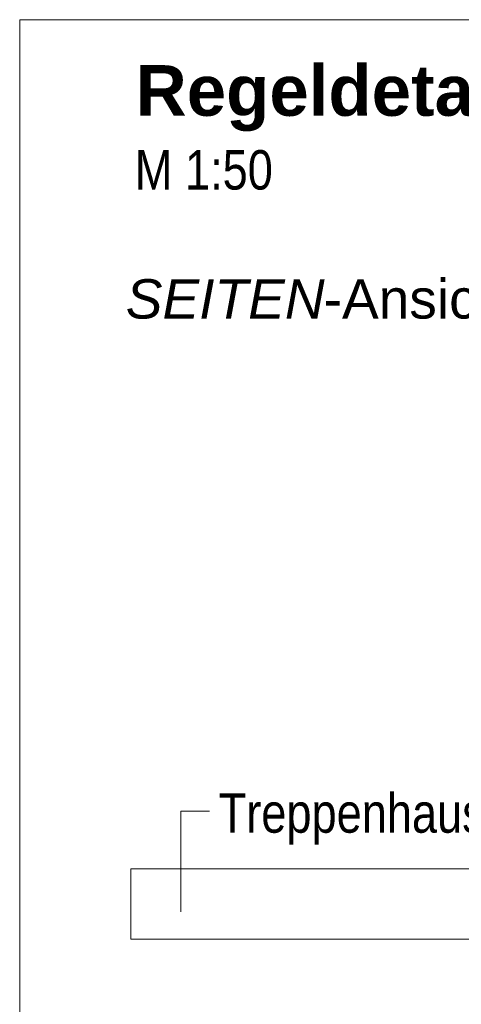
# Model space of a CAD drawing. Extents: x -620 to 300, y 62 to 1112.
# Tile 191 of 256: x 121 to 137, y 784 to 819. Entities that reach past the tile are written whole.
import ezdxf
from ezdxf.lldxf.tags import DXFTag

# ---------------------------------------------------------------- set-up
doc = ezdxf.new("R2010")
doc.units = 0
doc.layers.get('0').update_dxf_attribs({"lineweight": 13})
doc.layers.add('E_Detail_Beschriftung', color=7, linetype='Continuous', lineweight=13, true_color=0x009900)
doc.layers.add('E_Detail_Linie_Text_Bem', color=7, linetype='Continuous', lineweight=13)
doc.styles.get("Standard").update_dxf_attribs({"font": 'ARIALN.TTF'})
tags = doc.linetypes.add('fein_strichliert-A06GA1N18I', pattern=[4, 1, -2, 1]).pattern_tags.tags
tags[8:9] = [DXFTag(74, 4), DXFTag(75, 0), DXFTag(340, '0'), DXFTag(46, 0.0), DXFTag(50, 0.0), DXFTag(44, 0.0), DXFTag(45, 0.0)]
tags[6:7] = [DXFTag(74, 4), DXFTag(75, 0), DXFTag(340, '0'), DXFTag(46, 0.0), DXFTag(50, 0.0), DXFTag(44, 0.0), DXFTag(45, 0.0)]
tags[4:5] = [DXFTag(74, 4), DXFTag(75, 0), DXFTag(340, '0'), DXFTag(46, 0.0), DXFTag(50, 0.0), DXFTag(44, 0.0), DXFTag(45, 0.0)]

# ---------------------------------------------------------------- blocks, each defined once
blk = doc.blocks.new('Referenz-A06GA1N28I')
at = {"layer": 'E_Detail_Linie_Text_Bem', "linetype": 'fein_strichliert-A06GA1N18I', "ltscale": 0.65}
for p, q in [((184.249, 819.294), (121.48, 819.294)), ((121.48, 819.294), (121.48, 757.977))]:
    blk.add_line(p, q, dxfattribs=at)
at = {"layer": 'E_Detail_Linie_Text_Bem', "color": 0, "linetype": 'Continuous', "ltscale": 0.13}
for p, q in [((127.197, 787.594), (127.197, 791.161)), ((127.197, 791.161), (128.216, 791.161))]:
    blk.add_line(p, q, dxfattribs=at)
at = {"layer": 'E_Detail_Linie_Text_Bem', "linetype": 'Continuous', "ltscale": 0.13}
for p, q in [((125.432, 786.616), (125.432, 789.116)), ((125.432, 789.116), (159.532, 789.116)), ((131.332, 786.616), (125.432, 786.616)), ((131.532, 786.616), (131.332, 786.616)), ((159.532, 786.616), (131.532, 786.616))]:
    blk.add_line(p, q, dxfattribs=at)
at = {"layer": 'E_Detail_Beschriftung', "color": 1, "linetype": 'Continuous', "lineweight": 35, "ltscale": 0.35, "true_color": 0xff0000, "insert": (125.597, 817.678), "char_height": 1.8, "attachment_point": 1}
blk.add_mtext('{\\fArial|b1|i0;Regeldetail}', dxfattribs=at)
at = {"layer": 'E_Detail_Beschriftung', "linetype": 'Continuous', "ltscale": 0.13, "char_height": 1.4, "attachment_point": 1}
for s, insert in [('{\\fArial Narrow;M 1:50}', (125.567, 814.657)), ('{\\fArial Narrow;Treppenhauspodest}', (128.547, 791.801))]:
    blk.add_mtext(s, dxfattribs=dict(at, insert=insert))
at = {"layer": 'E_Detail_Beschriftung', "linetype": 'Continuous', "lineweight": -2, "ltscale": 0.25, "char_height": 1.4, "attachment_point": 1}
for s, insert in [('{\\fArial|b0|i1;SEITEN}', (125.246, 810.072)), ('{\\fArial;-Ansicht}', (132.275, 810.072))]:
    blk.add_mtext(s, dxfattribs=dict(at, insert=insert))

msp = doc.modelspace()

# ---------------------------------------------------------------- block references
at = {"color": 8, "lineweight": 25, "ltscale": 0.25, "true_color": 0x808080}
msp.add_blockref('Referenz-A06GA1N28I', (0, 0), dxfattribs=at)

doc.saveas('drawing.dxf')
